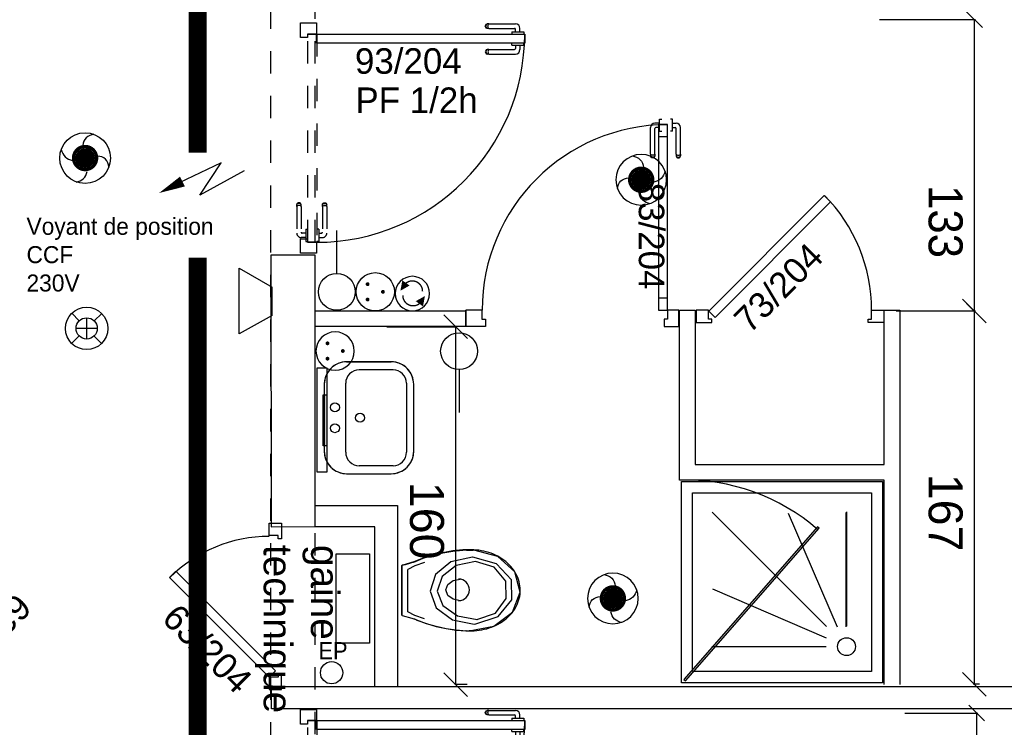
# Model space of a CAD drawing. Header units: millimetres. Extents: x -11.8 to 86.8, y 45.9 to 95.9.
# Tile 8 of 108: x 12.6 to 17, y 60.3 to 63.5. Entities that reach past the tile are written whole.
import ezdxf

# ---------------------------------------------------------------- set-up
doc = ezdxf.new("R2010")
doc.units = ezdxf.units.MM
doc.header["$MEASUREMENT"] = 0
for name, pattern in [('PC_DASH_1', [0.055556, 0.027778, -0.027778]), ('PC_DASH_2', [0.125, 0.055556, -0.069444]), ('PC_DASH_4', [0.125, 0.055556, -0.069444])]:
    doc.linetypes.add(name, pattern=pattern)
for name, color, linetype in [('Cfa', 1, 'Continuous'), ('CFO', 6, 'Continuous'), ('Structure etage', 7, 'Continuous')]:
    doc.layers.add(name, color=color, linetype=linetype)
doc.styles.get("Standard").update_dxf_attribs({"font": 'BKANT.TTF'})

# ---------------------------------------------------------------- blocks, each defined once
blk = doc.blocks.new('AP0')
for points, const_width in [([(0.175, -0.06, -1), (-0.148, 0.06, -1)], 0.0492), ([(-0.06, 0, 1), (0.087, 0, 1)], 0.147)]:
    blk.add_lwpolyline(points, format="xyb", close=True, dxfattribs=dict(const_width=const_width))
blk.add_circle((0.014, 0), 0.378)
for centre, radius, start, end in [((0.153, 0.184), 0.169, 92.8345, 178.447), ((-0.154, 0.151), 0.188, 186.2032, 263.9565), ((0.189, -0.152), 0.183, 5.8298, 82.3782), ((-0.155, -0.154), 0.206, 281.5712, 350.6383)]:
    blk.add_arc(centre, radius, start, end)
blk = doc.blocks.new('360E')
for p, q in [((-0.109, 0.111), (-0.218, 0.221)), ((0, 0.155), (0, -0.155)), ((0.221, 0.218), (0.111, 0.109)), ((-0.155, 0), (0.155, 0)), ((-0.111, -0.109), (-0.221, -0.218)), ((0.218, -0.221), (0.109, -0.111))]:
    blk.add_line(p, q)
for radius in [0.31, 0.155]:
    blk.add_circle((0, 0), radius)
blk = doc.blocks.new('ALIM')
blk.add_lwpolyline([(0, 0), (0.598, 0.243), (0.283, -0.138), (0.938, 0.091)])
blk.add_lwpolyline([(0.801, 0.046, 0.14, 0, 0), (1.114, 0.158, 0, 0, 0)], format="xyseb")
blk = doc.blocks.new('INDIC')
for p, q in [((-0.3, 0.15), (0.3, 0.15)), ((-0.1315, -0.15), (-0.3, 0.15)), ((0.3, 0.15), (0.1272, -0.15)), ((-0.1315, -0.15), (0.1272, -0.15))]:
    blk.add_line(p, q)
blk = doc.blocks.new('SA')
blk.add_line((0.1176, 0.2603), (0.3651, 0.5078))
blk.add_circle((0.0116, 0.1542), 0.15)
blk = doc.blocks.new('PCEN')
at = {"const_width": 0.025}
for points in [[(-0.101, 0.359, 1), (-0.076, 0.359, 1)], [(0.099, 0.359, 1), (0.124, 0.359, 1)], [(-0.001, 0.159, 1), (0.024, 0.159, 1)]]:
    blk.add_lwpolyline(points, format="xyb", close=True, dxfattribs=at)
blk.add_circle((0.012, 0.259), 0.25)
blk = doc.blocks.new('PLATAB')
for p, q in [((-0.828, -0.277), (-0.828, 0.033)), ((-0.828, 0.033), (0.721, 0.033)), ((-0.437, 0.03), (-0.437, -0.088)), ((0.324, -0.088), (0.324, 0.03)), ((0.721, 0.033), (0.721, -0.277)), ((-0.437, -0.088), (0.324, -0.088)), ((0.721, -0.277), (-0.828, -0.277))]:
    blk.add_line(p, q)
blk.add_solid([(-0.441, 0.03), (0.321, 0.03), (-0.441, -0.088), (0.321, -0.088)])
blk = doc.blocks.new('SAT2')
for points in [[(-0.141, 0.08, 0.1, 0, 0), (-0.054, 0.142, 0, 0, 0)], [(0.092, -0.07, 0.1, 0, 0), (0.005, -0.132, 0, 0, 0)]]:
    blk.add_lwpolyline(points, format="xyseb")
at = {"const_width": 0.015}
for points in [[(-0.046, -0.105, -0.806662), (-0.099, 0.113)], [(-0.003, 0.115, -0.806662), (0.05, -0.103)]]:
    blk.add_lwpolyline(points, format="xyb", dxfattribs=at)
blk.add_circle((-0.022, 0.008), 0.193)
blk = doc.blocks.new('PD_15871')
at = {"layer": 'Structure etage', "color": 0}
for p, q in [((14.5072, -33.221), (14.509, -33.218)), ((14.509, -33.218), (14.5116, -33.2157)), ((14.5102, -33.221), (14.5118, -33.218)), ((14.5116, -33.2157), (14.5149, -33.2146)), ((14.5118, -33.218), (14.5142, -33.2157)), ((14.5171, -33.2146), (14.5149, -33.2146)), ((14.5232, -33.2146), (14.5171, -33.2146)), ((14.5193, -33.221), (14.5202, -33.218)), ((14.5202, -33.218), (14.5215, -33.2157)), ((14.5232, -33.2146), (14.6422, -33.2146)), ((14.5066, -33.2244), (14.5072, -33.221)), ((14.5072, -33.2278), (14.5066, -33.2244)), ((14.509, -33.2309), (14.5072, -33.2278)), ((14.5116, -33.2331), (14.509, -33.2309)), ((14.5097, -33.2244), (14.5102, -33.221)), ((14.5102, -33.2278), (14.5097, -33.2244)), ((14.5118, -33.2309), (14.5102, -33.2278)), ((14.5149, -33.2343), (14.5116, -33.2331)), ((14.5142, -33.2331), (14.5118, -33.2309)), ((14.5171, -33.2343), (14.5149, -33.2343)), ((14.5232, -33.2343), (14.5171, -33.2343)), ((14.519, -33.2244), (14.5193, -33.221)), ((14.5193, -33.2278), (14.519, -33.2244)), ((14.5202, -33.2309), (14.5193, -33.2278)), ((14.5215, -33.2331), (14.5202, -33.2309)), ((14.5232, -33.2343), (14.6375, -33.2343)), ((14.6253, -33.2498), (14.627, -33.2498)), ((14.6253, -33.2498), (14.6253, -33.2499)), ((14.6253, -33.2499), (14.6253, -33.2597)), ((14.6253, -33.2597), (14.6253, -33.2598)), ((14.627, -33.2498), (14.6317, -33.2498)), ((14.6317, -33.2498), (14.6389, -33.2498)), ((14.6389, -33.2498), (14.6477, -33.2498)), ((14.6425, -33.2498), (14.6425, -33.2393)), ((14.6477, -33.2498), (14.6571, -33.2498)), ((14.6571, -33.2498), (14.6659, -33.2498)), ((14.6622, -33.2498), (14.6622, -33.2346)), ((14.6659, -33.2498), (14.6731, -33.2498)), ((14.6731, -33.2498), (14.6778, -33.2498)), ((14.6778, -33.2498), (14.6794, -33.2498)), ((14.6794, -33.2498), (14.6794, -33.2499)), ((14.6794, -33.2499), (14.6794, -33.2597)), ((14.6794, -33.2597), (14.6794, -33.2598))]:
    blk.add_line(p, q, dxfattribs=at)
for centre, radius in [((14.6422, -33.2346), 0.02), ((14.6375, -33.2393), 0.00501)]:
    blk.add_arc(centre, radius, 0, 90, dxfattribs=at)
blk = doc.blocks.new('PD_15872')
at = {"layer": 'Structure etage', "color": 0}
for p, q in [((14.6253, -33.2989), (14.6253, -33.2988)), ((14.6253, -33.3088), (14.6253, -33.2989)), ((14.6794, -33.2989), (14.6794, -33.2988)), ((14.6794, -33.3088), (14.6794, -33.2989)), ((14.5072, -33.3359), (14.5066, -33.3393)), ((14.5066, -33.3393), (14.5072, -33.3428)), ((14.509, -33.3329), (14.5072, -33.3359)), ((14.5072, -33.3428), (14.509, -33.3458)), ((14.5116, -33.3307), (14.509, -33.3329)), ((14.509, -33.3458), (14.5116, -33.348)), ((14.5102, -33.3359), (14.5097, -33.3393)), ((14.5097, -33.3393), (14.5102, -33.3428)), ((14.5118, -33.3329), (14.5102, -33.3359)), ((14.5102, -33.3428), (14.5118, -33.3458)), ((14.5149, -33.3295), (14.5116, -33.3307)), ((14.5116, -33.348), (14.5149, -33.3492)), ((14.5142, -33.3307), (14.5118, -33.3329)), ((14.5118, -33.3458), (14.5142, -33.348)), ((14.5171, -33.3295), (14.5149, -33.3295)), ((14.5171, -33.3492), (14.5149, -33.3492)), ((14.5232, -33.3295), (14.5171, -33.3295)), ((14.5232, -33.3492), (14.5171, -33.3492)), ((14.5193, -33.3359), (14.519, -33.3393)), ((14.519, -33.3393), (14.5193, -33.3428)), ((14.5202, -33.3329), (14.5193, -33.3359)), ((14.5193, -33.3428), (14.5202, -33.3458)), ((14.5215, -33.3307), (14.5202, -33.3329)), ((14.5202, -33.3458), (14.5215, -33.348)), ((14.5232, -33.3295), (14.6375, -33.3295)), ((14.5232, -33.3492), (14.6422, -33.3492)), ((14.6253, -33.3089), (14.6253, -33.3088)), ((14.6253, -33.3089), (14.627, -33.3089)), ((14.627, -33.3089), (14.6317, -33.3089)), ((14.6317, -33.3089), (14.6389, -33.3089)), ((14.6389, -33.3089), (14.6477, -33.3089)), ((14.6425, -33.3089), (14.6425, -33.3245)), ((14.6477, -33.3089), (14.6571, -33.3089)), ((14.6571, -33.3089), (14.6659, -33.3089)), ((14.6622, -33.3089), (14.6622, -33.3292)), ((14.6659, -33.3089), (14.6731, -33.3089)), ((14.6731, -33.3089), (14.6778, -33.3089)), ((14.6778, -33.3089), (14.6794, -33.3089)), ((14.6794, -33.3089), (14.6794, -33.3088))]:
    blk.add_line(p, q, dxfattribs=at)
for centre, radius in [((14.6375, -33.3245), 0.00501), ((14.6422, -33.3292), 0.02)]:
    blk.add_arc(centre, radius, 270, 0, dxfattribs=at)
blk = doc.blocks.new('PD_15870')
at = {"layer": 'Structure etage'}
for name in ['PD_15871', 'PD_15872']:
    blk.add_blockref(name, (0, 0), dxfattribs=at)
blk = doc.blocks.new('PD_15875')
at = {"layer": 'Structure etage', "color": 0, "linetype": 'PC_DASH_1'}
for p, q in [((13.7781, -34.0227), (13.7792, -34.0194)), ((13.7781, -34.0249), (13.7781, -34.0227)), ((13.7781, -34.031), (13.7781, -34.0249)), ((13.7781, -34.031), (13.7781, -34.1453)), ((13.7792, -34.0194), (13.7815, -34.0168)), ((13.7792, -34.022), (13.7815, -34.0196)), ((13.7792, -34.0293), (13.7815, -34.028)), ((13.7815, -34.0168), (13.7845, -34.015)), ((13.7815, -34.0196), (13.7845, -34.018)), ((13.7815, -34.028), (13.7845, -34.0271)), ((13.7845, -34.015), (13.7879, -34.0144)), ((13.7845, -34.018), (13.7879, -34.0175)), ((13.7845, -34.0271), (13.7879, -34.0268)), ((13.7879, -34.0144), (13.7913, -34.015)), ((13.7879, -34.0175), (13.7913, -34.018)), ((13.7879, -34.0268), (13.7913, -34.0271)), ((13.7913, -34.015), (13.7944, -34.0168)), ((13.7913, -34.018), (13.7944, -34.0196)), ((13.7913, -34.0271), (13.7944, -34.028)), ((13.7944, -34.0168), (13.7966, -34.0194)), ((13.7944, -34.0196), (13.7966, -34.022)), ((13.7944, -34.028), (13.7966, -34.0293)), ((13.7966, -34.0194), (13.7978, -34.0227)), ((13.7978, -34.0249), (13.7978, -34.0227)), ((13.7978, -34.031), (13.7978, -34.0249)), ((13.7978, -34.031), (13.7978, -34.15)), ((13.7526, -34.1331), (13.7525, -34.1331)), ((13.7624, -34.1331), (13.7526, -34.1331)), ((13.7625, -34.1331), (13.7624, -34.1331)), ((13.7625, -34.1331), (13.7625, -34.1348)), ((13.7625, -34.1348), (13.7625, -34.1395)), ((13.7625, -34.1395), (13.7625, -34.1467)), ((13.7526, -34.1872), (13.7525, -34.1872)), ((13.7624, -34.1872), (13.7526, -34.1872)), ((13.7625, -34.1872), (13.7624, -34.1872)), ((13.7625, -34.1467), (13.7625, -34.1555)), ((13.7625, -34.1503), (13.773, -34.1503)), ((13.7625, -34.1555), (13.7625, -34.1649)), ((13.7625, -34.1649), (13.7625, -34.1737)), ((13.7625, -34.17), (13.7777, -34.17)), ((13.7625, -34.1737), (13.7625, -34.1809)), ((13.7625, -34.1809), (13.7625, -34.1856)), ((13.7625, -34.1856), (13.7625, -34.1872))]:
    blk.add_line(p, q, dxfattribs=at)
for centre, radius in [((13.773, -34.1453), 0.00501), ((13.7777, -34.15), 0.02)]:
    blk.add_arc(centre, radius, 270, 0, dxfattribs=at)
blk = doc.blocks.new('PD_15876')
at = {"layer": 'Structure etage', "color": 0, "linetype": 'PC_DASH_1'}
for p, q in [((13.6643, -34.0194), (13.6631, -34.0227)), ((13.6631, -34.0249), (13.6631, -34.0227)), ((13.6631, -34.031), (13.6631, -34.0249)), ((13.6631, -34.031), (13.6631, -34.15)), ((13.6666, -34.0168), (13.6643, -34.0194)), ((13.6666, -34.0196), (13.6643, -34.022)), ((13.6666, -34.028), (13.6643, -34.0293)), ((13.6696, -34.015), (13.6666, -34.0168)), ((13.6696, -34.018), (13.6666, -34.0196)), ((13.6696, -34.0271), (13.6666, -34.028)), ((13.673, -34.0144), (13.6696, -34.015)), ((13.673, -34.0175), (13.6696, -34.018)), ((13.673, -34.0268), (13.6696, -34.0271)), ((13.6764, -34.015), (13.673, -34.0144)), ((13.6764, -34.018), (13.673, -34.0175)), ((13.6764, -34.0271), (13.673, -34.0268)), ((13.6794, -34.0168), (13.6764, -34.015)), ((13.6794, -34.0196), (13.6764, -34.018)), ((13.6794, -34.028), (13.6764, -34.0271)), ((13.6817, -34.0194), (13.6794, -34.0168)), ((13.6817, -34.022), (13.6794, -34.0196)), ((13.6817, -34.0293), (13.6794, -34.028)), ((13.6829, -34.0227), (13.6817, -34.0194)), ((13.6829, -34.0249), (13.6829, -34.0227)), ((13.6829, -34.031), (13.6829, -34.0249)), ((13.6829, -34.031), (13.6829, -34.1453)), ((13.7035, -34.1331), (13.7035, -34.1348)), ((13.7035, -34.1331), (13.7036, -34.1331)), ((13.7035, -34.1348), (13.7035, -34.1395)), ((13.7035, -34.1395), (13.7035, -34.1467)), ((13.7036, -34.1331), (13.7134, -34.1331)), ((13.7134, -34.1331), (13.7135, -34.1331)), ((13.7035, -34.17), (13.6832, -34.17)), ((13.7035, -34.1503), (13.6879, -34.1503)), ((13.7035, -34.1467), (13.7035, -34.1555)), ((13.7035, -34.1555), (13.7035, -34.1649)), ((13.7035, -34.1649), (13.7035, -34.1737)), ((13.7035, -34.1737), (13.7035, -34.1809)), ((13.7035, -34.1809), (13.7035, -34.1856)), ((13.7035, -34.1856), (13.7035, -34.1872)), ((13.7035, -34.1872), (13.7036, -34.1872)), ((13.7036, -34.1872), (13.7134, -34.1872)), ((13.7134, -34.1872), (13.7135, -34.1872))]:
    blk.add_line(p, q, dxfattribs=at)
for centre, radius in [((13.6879, -34.1453), 0.00501), ((13.6832, -34.15), 0.02)]:
    blk.add_arc(centre, radius, 180, 270, dxfattribs=at)
blk = doc.blocks.new('PD_15874')
at = {"layer": 'Structure etage'}
for name in ['PD_15876', 'PD_15875']:
    blk.add_blockref(name, (0, 0), dxfattribs=at)
blk = doc.blocks.new('PD_15873')
at = {"layer": 'Structure etage', "color": 0, "linetype": 'PC_DASH_1'}
blk.add_lwpolyline([(13.7525, -34.1912), (13.7125, -34.1912), (13.7125, -33.2599), (13.7525, -33.2599), (13.7525, -34.1912)], dxfattribs=at)
at = {"layer": 'Structure etage'}
blk.add_blockref('PD_15874', (0, 0), dxfattribs=at)
blk = doc.blocks.new('PD_15869')
at = {"layer": 'Structure etage', "color": 0}
for points in [[(13.7121, -33.2598), (13.7121, -33.2757), (13.68, -33.2757), (13.68, -33.2097), (13.7521, -33.2097), (13.7521, -33.2598), (13.7121, -33.2598)], [(14.6834, -33.2598), (14.6834, -33.2999), (13.7521, -33.2999), (13.7521, -33.2598), (14.6834, -33.2598)], [(13.68, -34.2396), (13.68, -34.1752), (13.7121, -34.1752), (13.7121, -34.1911), (13.7521, -34.1911), (13.7521, -34.2396), (13.68, -34.2396)]]:
    blk.add_lwpolyline(points, dxfattribs=at)
blk.add_arc((13.7521, -33.2598), 0.9313, 270, 0, dxfattribs=at)
at = {"layer": 'Structure etage'}
for name in ['PD_15870', 'PD_15873']:
    blk.add_blockref(name, (0, 0), dxfattribs=at)
blk = doc.blocks.new('PD_16357')
at = {"layer": 'Structure etage', "color": 0}
for p, q in [((14.5066, -36.2944), (14.5072, -36.291)), ((14.5072, -36.2978), (14.5066, -36.2944)), ((14.5072, -36.291), (14.509, -36.288)), ((14.509, -36.3009), (14.5072, -36.2978)), ((14.509, -36.288), (14.5116, -36.2857)), ((14.5116, -36.3031), (14.509, -36.3009)), ((14.5097, -36.2944), (14.5102, -36.291)), ((14.5102, -36.2978), (14.5097, -36.2944)), ((14.5102, -36.291), (14.5118, -36.288)), ((14.5118, -36.3009), (14.5102, -36.2978)), ((14.5116, -36.2857), (14.5149, -36.2846)), ((14.5149, -36.3043), (14.5116, -36.3031)), ((14.5118, -36.288), (14.5142, -36.2857)), ((14.5142, -36.3031), (14.5118, -36.3009)), ((14.5171, -36.2846), (14.5149, -36.2846)), ((14.5171, -36.3043), (14.5149, -36.3043)), ((14.5232, -36.2846), (14.5171, -36.2846)), ((14.5232, -36.3043), (14.5171, -36.3043)), ((14.519, -36.2944), (14.5193, -36.291)), ((14.5193, -36.2978), (14.519, -36.2944)), ((14.5193, -36.291), (14.5202, -36.288)), ((14.5202, -36.3009), (14.5193, -36.2978)), ((14.5202, -36.288), (14.5215, -36.2857)), ((14.5215, -36.3031), (14.5202, -36.3009)), ((14.5232, -36.2846), (14.6422, -36.2846)), ((14.5232, -36.3043), (14.6375, -36.3043)), ((14.6253, -36.3198), (14.627, -36.3198)), ((14.6253, -36.3198), (14.6253, -36.3199)), ((14.6253, -36.3199), (14.6253, -36.3297)), ((14.6253, -36.3297), (14.6253, -36.3298)), ((14.627, -36.3198), (14.6317, -36.3198)), ((14.6317, -36.3198), (14.6389, -36.3198)), ((14.6389, -36.3198), (14.6477, -36.3198)), ((14.6425, -36.3198), (14.6425, -36.3093)), ((14.6477, -36.3198), (14.6571, -36.3198)), ((14.6571, -36.3198), (14.6659, -36.3198)), ((14.6622, -36.3198), (14.6622, -36.3046)), ((14.6659, -36.3198), (14.6731, -36.3198)), ((14.6731, -36.3198), (14.6778, -36.3198)), ((14.6778, -36.3198), (14.6794, -36.3198)), ((14.6794, -36.3198), (14.6794, -36.3199)), ((14.6794, -36.3199), (14.6794, -36.3297)), ((14.6794, -36.3297), (14.6794, -36.3298))]:
    blk.add_line(p, q, dxfattribs=at)
for centre, radius in [((14.6375, -36.3093), 0.00501), ((14.6422, -36.3046), 0.02)]:
    blk.add_arc(centre, radius, 0, 90, dxfattribs=at)
blk = doc.blocks.new('PD_16358')
at = {"layer": 'Structure etage', "color": 0}
for p, q in [((14.6253, -36.3689), (14.6253, -36.3688)), ((14.6253, -36.3788), (14.6253, -36.3689)), ((14.6253, -36.3789), (14.6253, -36.3788)), ((14.6253, -36.3789), (14.627, -36.3789)), ((14.627, -36.3789), (14.6317, -36.3789)), ((14.6317, -36.3789), (14.6389, -36.3789)), ((14.6389, -36.3789), (14.6477, -36.3789)), ((14.6425, -36.3789), (14.6425, -36.3945)), ((14.6477, -36.3789), (14.6571, -36.3789)), ((14.6571, -36.3789), (14.6659, -36.3789)), ((14.6622, -36.3789), (14.6622, -36.3992)), ((14.6659, -36.3789), (14.6731, -36.3789)), ((14.6731, -36.3789), (14.6778, -36.3789)), ((14.6778, -36.3789), (14.6794, -36.3789)), ((14.6794, -36.3689), (14.6794, -36.3688)), ((14.6794, -36.3788), (14.6794, -36.3689)), ((14.6794, -36.3789), (14.6794, -36.3788)), ((14.5072, -36.4059), (14.5066, -36.4093)), ((14.5066, -36.4093), (14.5072, -36.4128)), ((14.509, -36.4029), (14.5072, -36.4059)), ((14.5072, -36.4128), (14.509, -36.4158)), ((14.5116, -36.4007), (14.509, -36.4029)), ((14.509, -36.4158), (14.5116, -36.418)), ((14.5102, -36.4059), (14.5097, -36.4093)), ((14.5097, -36.4093), (14.5102, -36.4128)), ((14.5118, -36.4029), (14.5102, -36.4059)), ((14.5102, -36.4128), (14.5118, -36.4158)), ((14.5149, -36.3995), (14.5116, -36.4007)), ((14.5116, -36.418), (14.5149, -36.4192)), ((14.5142, -36.4007), (14.5118, -36.4029)), ((14.5118, -36.4158), (14.5142, -36.418)), ((14.5171, -36.3995), (14.5149, -36.3995)), ((14.5171, -36.4192), (14.5149, -36.4192)), ((14.5232, -36.3995), (14.5171, -36.3995)), ((14.5232, -36.4192), (14.5171, -36.4192)), ((14.5193, -36.4059), (14.519, -36.4093)), ((14.519, -36.4093), (14.5193, -36.4128)), ((14.5202, -36.4029), (14.5193, -36.4059)), ((14.5193, -36.4128), (14.5202, -36.4158)), ((14.5215, -36.4007), (14.5202, -36.4029)), ((14.5202, -36.4158), (14.5215, -36.418)), ((14.5232, -36.3995), (14.6375, -36.3995)), ((14.5232, -36.4192), (14.6422, -36.4192))]:
    blk.add_line(p, q, dxfattribs=at)
for centre, radius in [((14.6375, -36.3945), 0.00501), ((14.6422, -36.3992), 0.02)]:
    blk.add_arc(centre, radius, 270, 0, dxfattribs=at)
blk = doc.blocks.new('PD_16356')
at = {"layer": 'Structure etage'}
for name in ['PD_16357', 'PD_16358']:
    blk.add_blockref(name, (0, 0), dxfattribs=at)
blk = doc.blocks.new('PD_16361')
at = {"layer": 'Structure etage', "color": 0, "linetype": 'PC_DASH_1'}
for p, q in [((13.7781, -37.0927), (13.7792, -37.0894)), ((13.7781, -37.0949), (13.7781, -37.0927)), ((13.7781, -37.101), (13.7781, -37.0949)), ((13.7792, -37.0894), (13.7815, -37.0868)), ((13.7792, -37.092), (13.7815, -37.0896)), ((13.7815, -37.0868), (13.7845, -37.085)), ((13.7815, -37.0896), (13.7845, -37.088)), ((13.7815, -37.098), (13.7845, -37.0971)), ((13.7845, -37.085), (13.7879, -37.0844)), ((13.7845, -37.088), (13.7879, -37.0875)), ((13.7845, -37.0971), (13.7879, -37.0968)), ((13.7879, -37.0844), (13.7913, -37.085)), ((13.7879, -37.0875), (13.7913, -37.088)), ((13.7879, -37.0968), (13.7913, -37.0971)), ((13.7913, -37.085), (13.7944, -37.0868)), ((13.7913, -37.088), (13.7944, -37.0896)), ((13.7913, -37.0971), (13.7944, -37.098)), ((13.7944, -37.0868), (13.7966, -37.0894)), ((13.7944, -37.0896), (13.7966, -37.092)), ((13.7966, -37.0894), (13.7978, -37.0927)), ((13.7978, -37.0949), (13.7978, -37.0927)), ((13.7978, -37.101), (13.7978, -37.0949)), ((13.7781, -37.101), (13.7781, -37.2153)), ((13.7792, -37.0993), (13.7815, -37.098)), ((13.7944, -37.098), (13.7966, -37.0993)), ((13.7978, -37.101), (13.7978, -37.22)), ((13.7526, -37.2031), (13.7525, -37.2031)), ((13.7624, -37.2031), (13.7526, -37.2031)), ((13.7625, -37.2031), (13.7624, -37.2031)), ((13.7625, -37.2031), (13.7625, -37.2048)), ((13.7625, -37.2048), (13.7625, -37.2095)), ((13.7625, -37.2095), (13.7625, -37.2167)), ((13.7625, -37.2167), (13.7625, -37.2255)), ((13.7625, -37.2203), (13.773, -37.2203)), ((13.7625, -37.2255), (13.7625, -37.2349)), ((13.7526, -37.2572), (13.7525, -37.2572)), ((13.7624, -37.2572), (13.7526, -37.2572)), ((13.7625, -37.2572), (13.7624, -37.2572)), ((13.7625, -37.2349), (13.7625, -37.2437)), ((13.7625, -37.24), (13.7777, -37.24)), ((13.7625, -37.2437), (13.7625, -37.2509)), ((13.7625, -37.2509), (13.7625, -37.2556)), ((13.7625, -37.2556), (13.7625, -37.2572))]:
    blk.add_line(p, q, dxfattribs=at)
for centre, radius in [((13.773, -37.2153), 0.00501), ((13.7777, -37.22), 0.02)]:
    blk.add_arc(centre, radius, 270, 0, dxfattribs=at)
blk = doc.blocks.new('PD_16362')
at = {"layer": 'Structure etage', "color": 0, "linetype": 'PC_DASH_1'}
for p, q in [((13.6643, -37.0894), (13.6631, -37.0927)), ((13.6631, -37.0949), (13.6631, -37.0927)), ((13.6631, -37.101), (13.6631, -37.0949)), ((13.6666, -37.0868), (13.6643, -37.0894)), ((13.6666, -37.0896), (13.6643, -37.092)), ((13.6696, -37.085), (13.6666, -37.0868)), ((13.6696, -37.088), (13.6666, -37.0896)), ((13.6696, -37.0971), (13.6666, -37.098)), ((13.673, -37.0844), (13.6696, -37.085)), ((13.673, -37.0875), (13.6696, -37.088)), ((13.673, -37.0968), (13.6696, -37.0971)), ((13.6764, -37.085), (13.673, -37.0844)), ((13.6764, -37.088), (13.673, -37.0875)), ((13.6764, -37.0971), (13.673, -37.0968)), ((13.6794, -37.0868), (13.6764, -37.085)), ((13.6794, -37.0896), (13.6764, -37.088)), ((13.6794, -37.098), (13.6764, -37.0971)), ((13.6817, -37.0894), (13.6794, -37.0868)), ((13.6817, -37.092), (13.6794, -37.0896)), ((13.6829, -37.0927), (13.6817, -37.0894)), ((13.6829, -37.0949), (13.6829, -37.0927)), ((13.6829, -37.101), (13.6829, -37.0949)), ((13.6631, -37.101), (13.6631, -37.22)), ((13.6666, -37.098), (13.6643, -37.0993)), ((13.6817, -37.0993), (13.6794, -37.098)), ((13.6829, -37.101), (13.6829, -37.2153)), ((13.7035, -37.2203), (13.6879, -37.2203)), ((13.7035, -37.2031), (13.7035, -37.2048)), ((13.7035, -37.2031), (13.7036, -37.2031)), ((13.7035, -37.2048), (13.7035, -37.2095)), ((13.7035, -37.2095), (13.7035, -37.2167)), ((13.7035, -37.2167), (13.7035, -37.2255)), ((13.7035, -37.2255), (13.7035, -37.2349)), ((13.7036, -37.2031), (13.7134, -37.2031)), ((13.7134, -37.2031), (13.7135, -37.2031)), ((13.7035, -37.24), (13.6832, -37.24)), ((13.7035, -37.2349), (13.7035, -37.2437)), ((13.7035, -37.2437), (13.7035, -37.2509)), ((13.7035, -37.2509), (13.7035, -37.2556)), ((13.7035, -37.2556), (13.7035, -37.2572)), ((13.7035, -37.2572), (13.7036, -37.2572)), ((13.7036, -37.2572), (13.7134, -37.2572)), ((13.7134, -37.2572), (13.7135, -37.2572))]:
    blk.add_line(p, q, dxfattribs=at)
for centre, radius in [((13.6832, -37.22), 0.02), ((13.6879, -37.2153), 0.00501)]:
    blk.add_arc(centre, radius, 180, 270, dxfattribs=at)
blk = doc.blocks.new('PD_16360')
at = {"layer": 'Structure etage'}
for name in ['PD_16362', 'PD_16361']:
    blk.add_blockref(name, (0, 0), dxfattribs=at)
blk = doc.blocks.new('PD_16359')
at = {"layer": 'Structure etage', "color": 0, "linetype": 'PC_DASH_1'}
blk.add_lwpolyline([(13.7525, -37.2612), (13.7125, -37.2612), (13.7125, -36.3299), (13.7525, -36.3299), (13.7525, -37.2612)], dxfattribs=at)
at = {"layer": 'Structure etage'}
blk.add_blockref('PD_16360', (0, 0), dxfattribs=at)
blk = doc.blocks.new('PD_16355')
at = {"layer": 'Structure etage', "color": 0}
for points in [[(13.7121, -36.3298), (13.7121, -36.3457), (13.68, -36.3457), (13.68, -36.2797), (13.7521, -36.2797), (13.7521, -36.3298), (13.7121, -36.3298)], [(14.6834, -36.3298), (14.6834, -36.3699), (13.7521, -36.3699), (13.7521, -36.3298), (14.6834, -36.3298)], [(13.68, -37.3096), (13.68, -37.2452), (13.7121, -37.2452), (13.7121, -37.2611), (13.7521, -37.2611), (13.7521, -37.3096), (13.68, -37.3096)]]:
    blk.add_lwpolyline(points, dxfattribs=at)
blk.add_arc((13.7521, -36.3298), 0.9313, 270, 0, dxfattribs=at)
at = {"layer": 'Structure etage'}
for name in ['PD_16356', 'PD_16359']:
    blk.add_blockref(name, (0, 0), dxfattribs=at)
blk = doc.blocks.new('PD_16363')
at = {"layer": 'Structure etage', "color": 0}
for points in [[(13.5399, -35.4467), (13.5949, -35.4467), (13.5949, -35.5167), (13.5799, -35.5167), (13.5799, -35.5017), (13.5399, -35.5017), (13.5399, -35.4467)], [(13.5393, -36.1351), (13.5676, -36.1068), (13.1221, -35.6613), (13.0939, -35.6896), (13.5393, -36.1351)], [(13.5399, -36.1914), (13.5949, -36.1914), (13.5949, -36.1214), (13.5799, -36.1214), (13.5799, -36.1364), (13.5399, -36.1364), (13.5399, -36.1914)]]:
    blk.add_lwpolyline(points, dxfattribs=at)
blk.add_arc((13.5399, -36.1364), 0.63, 90, 134.9581, dxfattribs=at)
blk = doc.blocks.new('PD_16531')
at = {"layer": 'Structure etage', "color": 0}
blk.add_circle((13.8193, -36.1159), 0.05, dxfattribs=at)
at = {"layer": 'Structure etage', "color": 0, "insert": (13.7604, -35.9793), "char_height": 0.076068, "width": 0.141111, "attachment_point": 1}
blk.add_mtext('{\\fHelvetica|b0|i0|c0|p0;\\W0.92;EP}', dxfattribs=at)
blk = doc.blocks.new('PD_16626')
at = {"layer": 'Structure etage', "color": 0}
for p, q in [((13.8864, -34.7258), (14.0864, -34.7258)), ((14.0945, -34.7613), (13.9425, -34.7613)), ((13.7865, -34.8258), (13.7865, -35.1258)), ((13.8825, -35.1303), (13.8825, -34.8213)), ((14.1545, -34.8212), (14.1545, -35.1303)), ((14.1865, -35.1258), (14.1865, -34.8258)), ((14.0945, -35.1903), (13.9425, -35.1903)), ((13.8865, -35.2258), (14.0865, -35.2258))]:
    blk.add_line(p, q, dxfattribs=at)
blk.add_lwpolyline([(13.8865, -35.2258), (14.0865, -35.2258), (14.1039, -35.2243), (14.1207, -35.2197), (14.1365, -35.2124), (14.1508, -35.2024), (14.1631, -35.19), (14.1731, -35.1758), (14.1805, -35.16), (14.185, -35.1431), (14.1865, -35.1258), (14.1865, -35.1258), (14.1865, -34.8258), (14.1849, -34.8084), (14.1804, -34.7916), (14.1731, -34.7758), (14.1631, -34.7615), (14.1507, -34.7492), (14.1364, -34.7392), (14.1206, -34.7318), (14.1038, -34.7273), (14.0864, -34.7258), (14.0864, -34.7258), (13.8864, -34.7258), (13.8691, -34.7273), (13.8522, -34.7319), (13.8364, -34.7392), (13.8222, -34.7492), (13.8098, -34.7615), (13.7999, -34.7758), (13.7925, -34.7916), (13.788, -34.8085), (13.7865, -34.8258), (13.7865, -34.8258), (13.7865, -35.1258), (13.788, -35.1432), (13.7926, -35.16), (13.7999, -35.1758), (13.8099, -35.1901), (13.8223, -35.2024), (13.8365, -35.2124), (13.8523, -35.2198), (13.8692, -35.2243), (13.8865, -35.2258), (13.8865, -35.2258)], dxfattribs=at)
for centre in [(13.8341, -34.9292), (13.9465, -34.9758), (13.8341, -35.0225)]:
    blk.add_circle(centre, 0.02, dxfattribs=at)
for centre, radius, start, end in [((13.8865, -34.8258), 0.1, 90.0111, 180.0114), ((13.9425, -34.8213), 0.06, 90.0111, 180.0114), ((14.0865, -34.8258), 0.1, 0.0105, 90.0108), ((14.0945, -34.8213), 0.06, 0.0106, 90.0108), ((13.8865, -35.1258), 0.1, 180.0111, 270.0114), ((13.9425, -35.1303), 0.06, 180.0111, 270.0114), ((14.0865, -35.1258), 0.1, 270.0111, 0.0114), ((14.0945, -35.1303), 0.06, 270.0111, 0.0114)]:
    blk.add_arc(centre, radius, start, end, dxfattribs=at)
blk = doc.blocks.new('PD_16628')
at = {"layer": 'Structure etage', "color": 0}
for p, q in [((16.6605, -33.1602), (16.7311, -33.2308)), ((16.6958, -34.5002), (16.6958, -33.1955)), ((16.7311, -34.5355), (16.6605, -34.4649))]:
    blk.add_line(p, q, dxfattribs=at)
at = {"layer": 'Structure etage', "color": 0, "insert": (16.6429, -34.0983), "char_height": 0.152135, "width": 0.352778, "attachment_point": 2, "rotation": 270}
blk.add_mtext('{\\fHelvetica|b0|i0|c0|p0;\\W0.92;133}', dxfattribs=at)
blk = doc.blocks.new('PD_16627')
at = {"layer": 'Structure etage', "color": 0}
blk.add_line((16.2702, -33.1955), (16.7008, -33.1955), dxfattribs=at)
at = {"layer": 'Structure etage'}
blk.add_blockref('PD_16628', (0, 0), dxfattribs=at)
blk = doc.blocks.new('PD_16629')
at = {"layer": 'Structure etage', "color": 0}
for p, q in [((14.4233, -35.5672), (14.4534, -35.5672)), ((14.1342, -35.8602), (14.1342, -35.637)), ((14.1601, -35.8443), (14.1601, -35.6538)), ((14.42, -35.9292), (14.4434, -35.9292))]:
    blk.add_line(p, q, dxfattribs=at)
for points in [[(14.1347, -35.8597), (14.1784, -35.8719), (14.1914, -35.8761), (14.1895, -35.8756), (14.2011, -35.8806), (14.2436, -35.8963), (14.2872, -35.9091), (14.3315, -35.9188), (14.3763, -35.9254), (14.4215, -35.9289), (14.42, -35.9287), (14.4434, -35.9287), (14.4354, -35.928), (14.4461, -35.9282), (14.4575, -35.9279), (14.4689, -35.9271), (14.4802, -35.9258), (14.4915, -35.9241), (14.5026, -35.9218), (14.5135, -35.9191), (14.5243, -35.9159), (14.5348, -35.9122), (14.5451, -35.9081), (14.5551, -35.9035), (14.5649, -35.8985), (14.5743, -35.8931), (14.5833, -35.8873), (14.592, -35.8812), (14.6002, -35.8746), (14.6081, -35.8677), (14.6154, -35.8605), (14.6224, -35.8529), (14.6288, -35.8451), (14.6347, -35.837), (14.6401, -35.8287), (14.645, -35.8201), (14.6493, -35.8113), (14.6531, -35.8024), (14.6563, -35.7933), (14.6589, -35.7841), (14.6609, -35.7748), (14.6624, -35.7654), (14.6632, -35.7559), (14.6635, -35.7465), (14.6631, -35.737), (14.6622, -35.7276), (14.6606, -35.7182), (14.6585, -35.7089), (14.6558, -35.6997), (14.6525, -35.6906), (14.6486, -35.6817), (14.6442, -35.673), (14.6392, -35.6645), (14.6337, -35.6562), (14.6277, -35.6481), (14.6211, -35.6403), (14.6141, -35.6328), (14.6067, -35.6257), (14.5987, -35.6188), (14.5904, -35.6124), (14.5817, -35.6062), (14.5726, -35.6005), (14.5631, -35.5952), (14.5533, -35.5903), (14.5433, -35.5858), (14.5329, -35.5818), (14.5223, -35.5782), (14.5115, -35.5751), (14.5005, -35.5724), (14.4894, -35.5703), (14.4782, -35.5686), (14.4668, -35.5674), (14.4554, -35.5667), (14.4534, -35.5667), (14.4233, -35.5667), (14.4215, -35.5662), (14.4063, -35.567), (14.3612, -35.5715), (14.3165, -35.5792), (14.2724, -35.5899), (14.2292, -35.6037), (14.1871, -35.6205), (14.1914, -35.6192), (14.148, -35.6323), (14.1347, -35.6356), (14.1342, -35.6365), (14.1342, -35.8597)], [(14.1871, -35.621), (14.2292, -35.6042), (14.2724, -35.5904), (14.3165, -35.5797), (14.3612, -35.572), (14.4063, -35.5675), (14.4215, -35.5667)], [(14.4492, -35.5988), (14.3531, -35.6203), (14.2839, -35.6762), (14.2599, -35.7514), (14.2876, -35.8259), (14.3597, -35.8796), (14.4567, -35.8981)], [(14.4354, -35.9285), (14.5457, -35.9083), (14.6291, -35.8453), (14.6632, -35.7561), (14.6391, -35.6648), (14.563, -35.5956), (14.4554, -35.5672)], [(14.46, -35.8982), (14.5643, -35.8648), (14.6261, -35.7901), (14.6235, -35.7007), (14.5574, -35.6283), (14.4513, -35.5988)], [(14.1914, -35.6197), (14.148, -35.6328), (14.1347, -35.6361)], [(14.2342, -35.6231), (14.1914, -35.638), (14.1601, -35.6544)], [(14.4635, -35.6182), (14.3765, -35.6369), (14.3137, -35.6854), (14.292, -35.7507), (14.3172, -35.8154), (14.3824, -35.862), (14.4703, -35.8781)], [(14.4697, -35.8783), (14.5519, -35.8493), (14.6007, -35.7844), (14.5986, -35.7067), (14.5465, -35.6439), (14.4628, -35.6182)], [(14.3947, -35.7941), (14.3625, -35.7876), (14.339, -35.7699), (14.3304, -35.7456), (14.339, -35.7214), (14.3625, -35.7037), (14.3947, -35.6972)], [(14.1347, -35.8602), (14.1784, -35.8723), (14.1914, -35.8766)], [(14.2342, -35.8756), (14.1914, -35.8607), (14.1601, -35.8443)], [(14.4215, -35.9294), (14.3763, -35.9259), (14.3315, -35.9193), (14.2872, -35.9096), (14.2436, -35.8968), (14.2011, -35.881), (14.1895, -35.8761)]]:
    blk.add_lwpolyline(points, dxfattribs=at)
blk.add_arc((14.3874, -35.7456), 0.0484, 270, 90, dxfattribs=at)
blk = doc.blocks.new('PD_16631')
at = {"layer": 'Structure etage', "color": 0}
for p, q in [((15.3355, -33.6407), (15.3354, -33.6407)), ((15.3453, -33.6407), (15.3355, -33.6407)), ((15.3454, -33.6407), (15.3453, -33.6407)), ((15.3454, -33.6423), (15.3454, -33.6407)), ((15.3454, -33.647), (15.3454, -33.6423)), ((15.3454, -33.6542), (15.3454, -33.647)), ((15.3454, -33.663), (15.3454, -33.6542)), ((15.3454, -33.6579), (15.3606, -33.6579)), ((15.3355, -33.6948), (15.3354, -33.6948)), ((15.3453, -33.6948), (15.3355, -33.6948)), ((15.3454, -33.6948), (15.3453, -33.6948)), ((15.3454, -33.6724), (15.3454, -33.663)), ((15.3454, -33.6812), (15.3454, -33.6724)), ((15.3454, -33.6776), (15.3559, -33.6776)), ((15.3454, -33.6884), (15.3454, -33.6812)), ((15.3454, -33.6931), (15.3454, -33.6884)), ((15.3454, -33.6948), (15.3454, -33.6931)), ((15.3609, -33.7969), (15.3609, -33.6826)), ((15.3807, -33.7969), (15.3807, -33.6779)), ((15.3609, -33.7969), (15.3609, -33.803)), ((15.3609, -33.803), (15.3609, -33.8052)), ((15.3609, -33.8052), (15.3621, -33.8085)), ((15.3621, -33.7986), (15.3644, -33.7999)), ((15.3621, -33.806), (15.3644, -33.8084)), ((15.3621, -33.8085), (15.3644, -33.8112)), ((15.3644, -33.7999), (15.3674, -33.8008)), ((15.3644, -33.8084), (15.3674, -33.8099)), ((15.3644, -33.8112), (15.3674, -33.8129)), ((15.3674, -33.8008), (15.3708, -33.8012)), ((15.3674, -33.8099), (15.3708, -33.8105)), ((15.3674, -33.8129), (15.3708, -33.8135)), ((15.3708, -33.8012), (15.3742, -33.8008)), ((15.3708, -33.8105), (15.3742, -33.8099)), ((15.3708, -33.8135), (15.3742, -33.8129)), ((15.3742, -33.8008), (15.3772, -33.7999)), ((15.3742, -33.8099), (15.3772, -33.8084)), ((15.3742, -33.8129), (15.3772, -33.8112)), ((15.3772, -33.7999), (15.3795, -33.7986)), ((15.3772, -33.8084), (15.3795, -33.806)), ((15.3772, -33.8112), (15.3795, -33.8085)), ((15.3795, -33.8085), (15.3807, -33.8052)), ((15.3807, -33.7969), (15.3807, -33.803)), ((15.3807, -33.803), (15.3807, -33.8052))]:
    blk.add_line(p, q, dxfattribs=at)
for centre, radius in [((15.3606, -33.6779), 0.02), ((15.3559, -33.6826), 0.00501)]:
    blk.add_arc(centre, radius, 0, 90, dxfattribs=at)
blk = doc.blocks.new('PD_16632')
at = {"layer": 'Structure etage', "color": 0}
for p, q in [((15.2864, -33.6579), (15.266, -33.6579)), ((15.2864, -33.6423), (15.2864, -33.6407)), ((15.2864, -33.6407), (15.2865, -33.6407)), ((15.2864, -33.647), (15.2864, -33.6423)), ((15.2864, -33.6542), (15.2864, -33.647)), ((15.2864, -33.663), (15.2864, -33.6542)), ((15.2865, -33.6407), (15.2963, -33.6407)), ((15.2963, -33.6407), (15.2964, -33.6407)), ((15.246, -33.7969), (15.246, -33.6779)), ((15.2657, -33.7969), (15.2657, -33.6826)), ((15.2864, -33.6776), (15.2707, -33.6776)), ((15.2864, -33.6724), (15.2864, -33.663)), ((15.2864, -33.6812), (15.2864, -33.6724)), ((15.2864, -33.6884), (15.2864, -33.6812)), ((15.2864, -33.6931), (15.2864, -33.6884)), ((15.2864, -33.6948), (15.2864, -33.6931)), ((15.2864, -33.6948), (15.2865, -33.6948)), ((15.2865, -33.6948), (15.2963, -33.6948)), ((15.2963, -33.6948), (15.2964, -33.6948)), ((15.246, -33.7969), (15.246, -33.803)), ((15.246, -33.803), (15.246, -33.8052)), ((15.2472, -33.8085), (15.246, -33.8052)), ((15.2494, -33.7999), (15.2472, -33.7986)), ((15.2494, -33.8084), (15.2472, -33.806)), ((15.2494, -33.8112), (15.2472, -33.8085)), ((15.2524, -33.8008), (15.2494, -33.7999)), ((15.2524, -33.8099), (15.2494, -33.8084)), ((15.2524, -33.8129), (15.2494, -33.8112)), ((15.2559, -33.8012), (15.2524, -33.8008)), ((15.2559, -33.8105), (15.2524, -33.8099)), ((15.2559, -33.8135), (15.2524, -33.8129)), ((15.2593, -33.8008), (15.2559, -33.8012)), ((15.2593, -33.8099), (15.2559, -33.8105)), ((15.2593, -33.8129), (15.2559, -33.8135)), ((15.2623, -33.7999), (15.2593, -33.8008)), ((15.2623, -33.8084), (15.2593, -33.8099)), ((15.2623, -33.8112), (15.2593, -33.8129)), ((15.2645, -33.7986), (15.2623, -33.7999)), ((15.2645, -33.806), (15.2623, -33.8084)), ((15.2645, -33.8085), (15.2623, -33.8112)), ((15.2657, -33.8052), (15.2645, -33.8085)), ((15.2657, -33.7969), (15.2657, -33.803)), ((15.2657, -33.803), (15.2657, -33.8052))]:
    blk.add_line(p, q, dxfattribs=at)
for centre, radius in [((15.266, -33.6779), 0.02), ((15.2707, -33.6826), 0.00501)]:
    blk.add_arc(centre, radius, 90, 180, dxfattribs=at)
blk = doc.blocks.new('PD_16630')
at = {"layer": 'Structure etage'}
for name in ['PD_16632', 'PD_16631']:
    blk.add_blockref(name, (0, 0), dxfattribs=at)
blk = doc.blocks.new('PD_16634')
at = {"layer": 'Structure etage', "color": 0}
for p, q in [((14.4914, -34.4952), (14.4193, -34.4952)), ((14.4193, -34.5673), (14.4193, -34.4952)), ((14.5073, -34.5673), (14.4193, -34.5673))]:
    blk.add_line(p, q, dxfattribs=at)
blk.add_lwpolyline([(14.4914, -34.4952), (14.4914, -34.5352), (14.5073, -34.5352), (14.5073, -34.5673), (14.4914, -34.5673)], dxfattribs=at)
blk = doc.blocks.new('PD_16635')
at = {"layer": 'Structure etage', "color": 0}
for points in [[(15.2826, -33.7181), (15.3227, -33.7181), (15.3227, -33.6645), (15.2826, -33.6645), (15.2826, -33.7181)], [(15.2826, -34.4945), (15.3227, -34.4945), (15.3227, -34.441), (15.2826, -34.441), (15.2826, -34.4945)]]:
    blk.add_lwpolyline(points, dxfattribs=at)
blk = doc.blocks.new('PD_16633')
at = {"layer": 'Structure etage', "color": 0}
blk.add_line((15.3727, -34.5673), (15.3727, -34.4952), dxfattribs=at)
for points in [[(15.3227, -33.6641), (15.2826, -33.6641), (15.2826, -34.4952), (15.3227, -34.4952), (15.3227, -33.6641)], [(15.3227, -34.5352), (15.3068, -34.5352), (15.3068, -34.5673), (15.3727, -34.5673), (15.3727, -34.4952), (15.3227, -34.4952), (15.3227, -34.5352)]]:
    blk.add_lwpolyline(points, dxfattribs=at)
blk.add_arc((15.3227, -34.4952), 0.83, 90, 180, dxfattribs=at)
at = {"layer": 'Structure etage'}
for name in ['PD_16635', 'PD_16634']:
    blk.add_blockref(name, (0, 0), dxfattribs=at)
blk = doc.blocks.new('PD_16637')
at = {"layer": 'Structure etage', "color": 0}
for p, q in [((14.3221, -34.516), (14.4279, -34.6218)), ((14.375, -36.1689), (14.375, -34.5689)), ((14.4279, -36.2218), (14.3221, -36.116))]:
    blk.add_line(p, q, dxfattribs=at)
at = {"layer": 'Structure etage', "color": 0, "insert": (14.3221, -35.4361), "char_height": 0.152135, "width": 0.352778, "attachment_point": 2, "rotation": 270}
blk.add_mtext('{\\fArial|b0|i0|c0|p34;\\W0.98;160}', dxfattribs=at)
blk = doc.blocks.new('PD_16636')
at = {"layer": 'Structure etage', "color": 0}
for p, q in [((14.0661, -34.5689), (14.38, -34.5689)), ((14.4256, -36.1689), (14.37, -36.1689))]:
    blk.add_line(p, q, dxfattribs=at)
at = {"layer": 'Structure etage'}
blk.add_blockref('PD_16637', (0, 0), dxfattribs=at)
blk = doc.blocks.new('PD_16638')
at = {"layer": 'Structure etage', "color": 0}
for p, q in [((15.5216, -35.3979), (16.0333, -35.9096)), ((16.083, -35.9121), (15.8636, -35.4038)), ((16.1222, -35.9103), (16.1222, -35.399)), ((16.125, -35.9073), (16.125, -35.396)), ((16.0333, -35.9616), (15.525, -35.7422)), ((16.0316, -36.0008), (15.5202, -36.0008))]:
    blk.add_line(p, q, dxfattribs=at)
for points in [[(15.3846, -35.2608), (16.2846, -35.2608), (16.2846, -36.1608), (15.3846, -36.1608), (15.3846, -35.2608)], [(15.4346, -35.3108), (16.2346, -35.3108), (16.2346, -36.1108), (15.4346, -36.1108), (15.4346, -35.3108)]]:
    blk.add_lwpolyline(points, dxfattribs=at)
blk.add_circle((16.1235, -35.9993), 0.04, dxfattribs=at)
blk = doc.blocks.new('PD_16639')
at = {"layer": 'Structure etage', "color": 0}
for points in [[(16.0517, -34.0107), (16.0234, -33.9824), (15.5072, -34.4986), (15.5355, -34.5268), (16.0517, -34.0107)], [(15.4505, -34.4943), (15.4505, -34.5493), (15.5205, -34.5493), (15.5205, -34.5343), (15.5055, -34.5343), (15.5055, -34.4943), (15.4505, -34.4943)], [(16.2905, -34.4943), (16.2905, -34.5493), (16.2205, -34.5493), (16.2205, -34.5343), (16.2355, -34.5343), (16.2355, -34.4943), (16.2905, -34.4943)]]:
    blk.add_lwpolyline(points, dxfattribs=at)
blk.add_arc((15.5055, -34.4943), 0.73, 0, 44.6671, dxfattribs=at)
at = {"layer": 'Structure etage', "color": 0, "insert": (15.6097, -34.5226), "char_height": 0.114102, "width": 0.493889, "attachment_point": 1, "rotation": 45}
blk.add_mtext('{\\fArial|b0|i0|c0|p34;\\W0.98;73/204}', dxfattribs=at)
blk = doc.blocks.new('PD_16641')
at = {"layer": 'Structure etage', "color": 0}
for p, q in [((16.6429, -34.4448), (16.7487, -34.5506)), ((16.6958, -36.1674), (16.6958, -34.4977)), ((16.7487, -36.2203), (16.6429, -36.1145))]:
    blk.add_line(p, q, dxfattribs=at)
at = {"layer": 'Structure etage', "color": 0, "insert": (16.6429, -35.3998), "char_height": 0.152135, "width": 0.352778, "attachment_point": 2, "rotation": 270}
blk.add_mtext('{\\fArial|b0|i0|c0|p34;\\W0.98;167}', dxfattribs=at)
blk = doc.blocks.new('PD_16640')
at = {"layer": 'Structure etage', "color": 0}
for p, q in [((16.346, -34.4977), (16.7008, -34.4977)), ((16.7186, -36.1674), (16.6908, -36.1674))]:
    blk.add_line(p, q, dxfattribs=at)
at = {"layer": 'Structure etage'}
blk.add_blockref('PD_16641', (0, 0), dxfattribs=at)
blk = doc.blocks.new('PD_16642')
at = {"layer": 'Structure etage', "color": 0}
blk.add_lwpolyline([(15.3957, -36.1457), (15.4032, -36.1523), (16.0006, -35.4702), (15.9934, -35.4632), (15.3957, -36.1457)], dxfattribs=at)
blk.add_arc((15.4006, -36.1608), 0.9067, 49.0155, 91.5588, dxfattribs=at)
blk = doc.blocks.new('PD_16727')
at = {"layer": 'Structure etage', "color": 0}
for p, q in [((16.6706, -36.261), (16.7412, -36.3315)), ((16.7059, -37.6263), (16.7059, -36.2963)), ((16.7412, -37.6615), (16.6706, -37.591))]:
    blk.add_line(p, q, dxfattribs=at)
at = {"layer": 'Structure etage', "color": 0, "insert": (16.653, -37.2244), "char_height": 0.152135, "width": 0.352778, "attachment_point": 2, "rotation": 270}
blk.add_mtext('{\\fHelvetica|b0|i0|c0|p0;\\W0.92;123}', dxfattribs=at)
blk = doc.blocks.new('PD_16726')
at = {"layer": 'Structure etage', "color": 0}
blk.add_line((16.3839, -36.2963), (16.7109, -36.2963), dxfattribs=at)
at = {"layer": 'Structure etage'}
blk.add_blockref('PD_16727', (0, 0), dxfattribs=at)

msp = doc.modelspace()

# ---------------------------------------------------------------- linework, layer by layer
at = {"layer": 'CFO', "linetype": 'PC_DASH_2', "const_width": 0.08}
for points in [[(13.3989, 68.4935), (13.3989, 62.908)], [(13.3989, 62.4391), (13.3989, 57.7352)]]:
    msp.add_lwpolyline(points, dxfattribs=at)
at = {"layer": 'Structure etage', "color": 0, "linetype": 'PC_DASH_4'}
for p, q in [((13.727, 57.4623), (13.727, 77.7533)), ((13.9245, 57.5075), (13.9245, 77.7233))]:
    msp.add_line(p, q, dxfattribs=at)
at = {"layer": 'Structure etage', "color": 0}
for p, q in [((15.555, 61.4446), (15.5549, 62.2046)), ((15.5549, 62.2046), (15.6249, 62.2046)), ((15.6249, 62.2046), (15.6249, 61.5146)), ((16.4709, 61.5145), (16.4707, 62.2046)), ((16.4707, 62.2046), (16.5407, 62.2046)), ((16.5407, 62.2046), (16.541, 60.5302)), ((15.6249, 61.5146), (16.4709, 61.5145)), ((16.4709, 61.4446), (15.555, 61.4446)), ((16.471, 60.5302), (16.4709, 61.4446)), ((13.9251, 61.3307), (14.2933, 61.3305)), ((14.2933, 61.3305), (14.2932, 60.5207)), ((13.9251, 61.236), (14.1923, 61.236)), ((14.1921, 60.5207), (14.1923, 61.2359))]:
    msp.add_line(p, q, dxfattribs=at)
for points in [[(13.727, 62.4494), (13.7277, 61.2359), (13.9216, 61.236), (13.9252, 61.236), (13.9244, 62.4496), (13.727, 62.4494)], [(14.5983, 62.2012), (14.5984, 62.1312), (13.9255, 62.1309), (13.9255, 62.2009), (14.5983, 62.2012)], [(14.1681, 61.1146), (14.1681, 60.7146), (14.0181, 60.7146), (14.0181, 61.1146), (14.1681, 61.1146)], [(13.7295, 60.4207), (13.7295, 60.5207), (19.3101, 60.5207), (19.3101, 60.4207), (13.7295, 60.4207)]]:
    msp.add_lwpolyline(points, dxfattribs=at)
msp.add_point((14.3133, 60.9502), dxfattribs=at)

# ---------------------------------------------------------------- block references
at = {"layer": 'Cfa', "xscale": 0.4900000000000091, "yscale": 0.4899999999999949, "zscale": 0.49, "rotation": 90}
msp.add_blockref('INDIC', (13.6587, 62.2446), dxfattribs=at)
at = {"layer": 'CFO', "linetype": 'Continuous'}
for name, p, xscale, yscale, zscale, rotation in [('AP0', (12.8953, 62.8885), 0.3000000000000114, 0.2999999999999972, 0.3, 270), ('AP0', (15.3837, 62.7915), -0.3000000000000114, 0.2999999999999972, 0.3, 90), ('SAT2', (14.3631, 62.2695), -0.4000000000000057, 0.4000000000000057, 0.4, 90), ('AP0', (15.257, 60.9192), -0.3000000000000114, 0.2999999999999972, 0.3, 90)]:
    msp.add_blockref(name, p, dxfattribs=dict(at, xscale=xscale, yscale=yscale, zscale=zscale, rotation=rotation))
at = {"layer": 'CFO'}
for name, p, xscale, yscale, zscale, rotation in [('ALIM', (13.6074, 62.827), 0.3499221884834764, 0.3499221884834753, 0.3499221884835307, 186.4926860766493), ('360E', (12.9023, 62.1225), 0.3061819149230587, 0.3061819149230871, 0.3061819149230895, 270), ('PLATAB', (13.9731, 61.729), -0.2999999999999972, 0.1500000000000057, 0.3, 270)]:
    msp.add_blockref(name, p, dxfattribs=dict(at, xscale=xscale, yscale=yscale, zscale=zscale, rotation=rotation))
at = {"layer": 'CFO', "lineweight": -3}
for name, p, xscale, yscale, zscale, rotation in [('SA', (14.0769, 62.2218), 0.5488000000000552, 0.5487999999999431, 0.5488000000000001, 44.99999999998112), ('PCEN', (14.2824, 62.2822), 0.342999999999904, 0.342999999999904, 0.3430000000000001, 90), ('SA', (14.5133, 62.0852), 0.5488000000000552, 0.5487999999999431, 0.5488000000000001, 224.9999999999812), ('PCEN', (14.1031, 62.0254), -0.342999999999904, 0.342999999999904, 0.3430000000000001, 90)]:
    msp.add_blockref(name, p, dxfattribs=dict(at, xscale=xscale, yscale=yscale, zscale=zscale, rotation=rotation))
at = {"layer": 'Structure etage'}
for name in ['PD_16627', 'PD_15869', 'PD_16630', 'PD_16633', 'PD_16639', 'PD_16640', 'PD_16636', 'PD_16626', 'PD_16642', 'PD_16638', 'PD_16363', 'PD_16629', 'PD_16531', 'PD_16355', 'PD_16726']:
    msp.add_blockref(name, (0.1791, 96.6988), dxfattribs=at)

# ---------------------------------------------------------------- texts
at = {"layer": 'CFO', "insert": (12.6332, 62.6173), "char_height": 0.076068, "width": 1.005546, "attachment_point": 1}
msp.add_mtext('Voyant de position CCF\\P230V', dxfattribs=at)
at = {"layer": 'Structure etage', "color": 0, "char_height": 0.114102, "attachment_point": 1}
for s, insert, width in [('{\\fArial|b0|i0|c0|p34;\\W0.98;93/204}', (14.1028, 63.3755), 0.493889), ('{\\fArial|b0|i0|c0|p34;\\W0.98;PF 1/2h}', (14.1049, 63.2), 0.564444)]:
    msp.add_mtext(s, dxfattribs=dict(at, insert=insert, width=width))
at = {"layer": 'Structure etage', "color": 0, "attachment_point": 1}
for s, insert, char_height, width, rotation in [('{\\fArial|b0|i0|c0|p34;\\W0.98; 83/204}', (15.4871, 62.8177), 0.114102, 0.529167, 270), ('{\\fArial|b0|i0|c0|p34;\\W0.98;gaine \\Ptechnique}', (14.0325, 61.1545), 0.12678, 0.758472, 270), ('{\\fArial|b0|i0|c0|p34;\\W0.98;63/204}', (12.6643, 60.8651), 0.114102, 0.493889, 225), ('{\\fArial|b0|i0|c0|p34;\\W0.98;63/204}', (13.3142, 60.8998), 0.114102, 0.493889, 315)]:
    msp.add_mtext(s, dxfattribs=dict(at, insert=insert, char_height=char_height, width=width, rotation=rotation))

doc.saveas('drawing.dxf')
